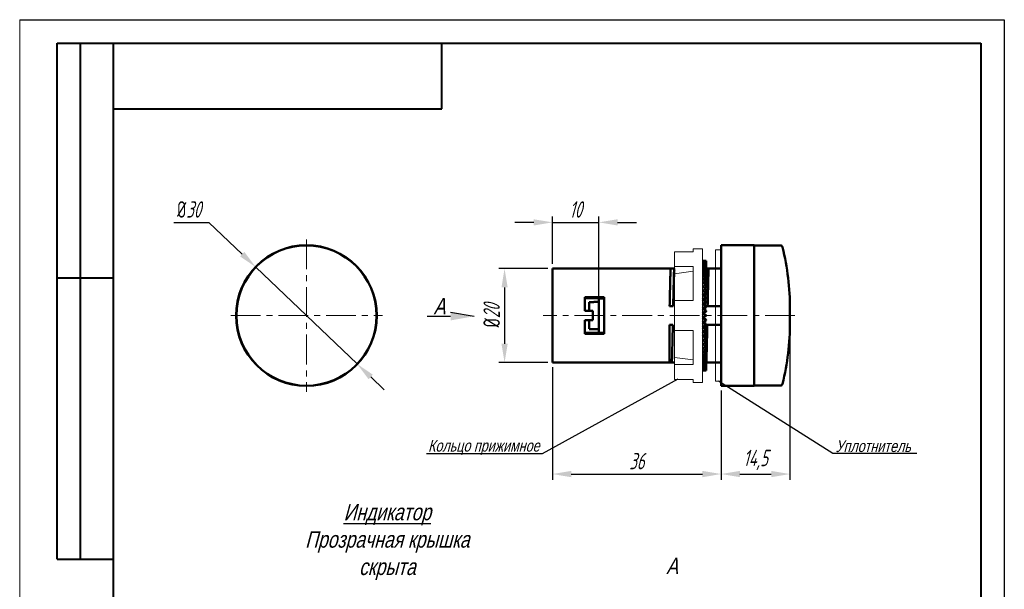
# Model space of a CAD drawing. Header units: millimetres. Extents: x 2381 to 2591, y 1129 to 1426.
# Tile 2 of 2: x 2381 to 2591, y 1304 to 1426. Entities that reach past the tile are written whole.
import ezdxf
from ezdxf.lldxf.tags import DXFTag

# ---------------------------------------------------------------- set-up
doc = ezdxf.new("R2010")
doc.units = ezdxf.units.MM
doc.linetypes.add('CENTER', pattern=[10.16, 6.35, -1.27, 1.27, -1.27])
for name, color, linetype, lineweight in [('help', 4, 'New Line1', 25), ('main', 5, 'Continuous', 50), ('size', 7, 'Continuous', 25), ('text', 7, 'Continuous', 25), ('ОСЕВЫЕ', 1, 'CENTER', 15), ('РАЗМЕРЫ', 7, 'Continuous', 25), ('ФОРМАТ', 7, 'Continuous', 25)]:
    doc.layers.add(name, color=color, linetype=linetype, lineweight=lineweight)
doc.styles.add('GOST', font='Gost.shx', dxfattribs={"width": 0.8, "oblique": 15, "height": 3.5})
doc.styles.add('K5_TEXTSTYLE', font='win_eskd.shx', dxfattribs={"width": 0.8, "oblique": 15, "height": 3.5})
tags = doc.linetypes.add('New Line1', pattern=[0.8, 0.5, -0.3]).pattern_tags.tags
tags[6:7] = [DXFTag(74, 4), DXFTag(75, 0), DXFTag(340, '0'), DXFTag(46, 1.0), DXFTag(50, 0.0), DXFTag(44, 0.0), DXFTag(45, 0.0)]
tags[4:5] = [DXFTag(74, 4), DXFTag(75, 0), DXFTag(340, '0'), DXFTag(46, 1.0), DXFTag(50, 0.0), DXFTag(44, 0.0), DXFTag(45, 0.0)]
doc.dimstyles.new('ISO-25', dxfattribs={"dimtxt": 3.5, "dimasz": 4, "dimexe": 1.25, "dimexo": 1, "dimgap": 1, "dimtad": 1, "dimtoh": 1, "dimdec": 1, "dimtxsty": 'GOST', "dimcen": 0, "dimclrd": 256, "dimclrt": 7, "dimadec": 0, "dimazin": 2, "dimtfac": 1, "dimtdec": 1, "dimtmove": 0, "dimatfit": 1, "dimfxl": 0, "dimlwd": -1, "dimarcsym": 0})
doc.dimstyles.get("Standard").update_dxf_attribs({"dimtxt": 3.5, "dimasz": 4, "dimexe": 1.25, "dimexo": 1, "dimgap": 1, "dimtad": 1, "dimdec": 1, "dimrnd": 0.5, "dimtxsty": 'GOST', "dimcen": 0, "dimclrd": 256, "dimclre": 256, "dimclrt": 7, "dimadec": 0, "dimazin": 2, "dimtfac": 1, "dimtdec": 1, "dimtmove": 2, "dimatfit": 1, "dimfxl": 0, "dimtolj": 1, "dimtzin": 0, "dimlwd": -1, "dimlwe": -1, "dimarcsym": 0})

# ---------------------------------------------------------------- blocks, each defined once
blk = doc.blocks.new('*D259')
at = {"layer": 'Defpoints', "color": 0}
for p in [(2431.16, 1372.99), (2452.78, 1352.34)]:
    blk.add_point(p, dxfattribs=at)
at = {"layer": 'РАЗМЕРЫ'}
for p, q in [((2413.67, 1382.53), (2421.16, 1382.53)), ((2421.16, 1382.53), (2428.27, 1375.75)), ((2452.78, 1352.34), (2431.16, 1372.99)), ((2455.67, 1349.58), (2458.57, 1346.82))]:
    blk.add_line(p, q, dxfattribs=at)
for points in [[(2427.81, 1375.27), (2428.73, 1376.23), (2431.16, 1372.99)], [(2456.13, 1350.06), (2455.21, 1349.1), (2452.78, 1352.34)]]:
    blk.add_solid(points, dxfattribs=at)
at = {"layer": 'РАЗМЕРЫ', "color": 7, "insert": (2416.92, 1385.28), "char_height": 3.5, "attachment_point": 5, "style": 'GOST'}
blk.add_mtext('\\A1;{\\Q0;%%c}30', dxfattribs=at)
blk = doc.blocks.new('*D261')
at = {"layer": 'Defpoints', "color": 0}
for p in [(2494.43, 1372.66), (2484.22, 1352.66), (2494.43, 1352.66)]:
    blk.add_point(p, dxfattribs=at)
at = {"layer": 'РАЗМЕРЫ'}
for p, q in [((2493.43, 1372.66), (2482.97, 1372.66)), ((2484.22, 1368.66), (2484.22, 1356.66)), ((2493.43, 1352.66), (2482.97, 1352.66))]:
    blk.add_line(p, q, dxfattribs=at)
for points in [[(2484.89, 1368.66), (2483.56, 1368.66), (2484.22, 1372.66)], [(2483.56, 1356.66), (2484.89, 1356.66), (2484.22, 1352.66)]]:
    blk.add_solid(points, dxfattribs=at)
at = {"layer": 'РАЗМЕРЫ', "color": 7, "insert": (2481.47, 1362.66), "char_height": 3.5, "attachment_point": 5, "rotation": 90, "style": 'GOST'}
blk.add_mtext('\\A1;{\\Q0;%%C}20', dxfattribs=at)
blk = doc.blocks.new('*D262')
at = {"layer": 'Defpoints', "color": 0}
for p in [(2545.09, 1362.66), (2530.43, 1347.66), (2545.09, 1328.88)]:
    blk.add_point(p, dxfattribs=at)
at = {"layer": 'РАЗМЕРЫ'}
for p, q in [((2545.09, 1361.66), (2545.09, 1327.63)), ((2530.43, 1346.66), (2530.43, 1327.63)), ((2534.43, 1328.88), (2541.09, 1328.88))]:
    blk.add_line(p, q, dxfattribs=at)
for points in [[(2534.43, 1329.55), (2534.43, 1328.21), (2530.43, 1328.88)], [(2541.09, 1328.21), (2541.09, 1329.55), (2545.09, 1328.88)]]:
    blk.add_solid(points, dxfattribs=at)
at = {"layer": 'РАЗМЕРЫ', "color": 7, "insert": (2537.76, 1331.89), "char_height": 3.5, "attachment_point": 5, "style": 'GOST'}
blk.add_mtext('\\A1;14,5', dxfattribs=at)
blk = doc.blocks.new('*D263')
at = {"layer": 'Defpoints', "color": 0}
for p in [(2494.43, 1352.66), (2530.43, 1347.66), (2530.43, 1328.88)]:
    blk.add_point(p, dxfattribs=at)
at = {"layer": 'РАЗМЕРЫ'}
for p, q in [((2494.43, 1351.66), (2494.43, 1327.63)), ((2530.43, 1346.66), (2530.43, 1327.63)), ((2498.43, 1328.88), (2526.43, 1328.88))]:
    blk.add_line(p, q, dxfattribs=at)
for points in [[(2498.43, 1329.55), (2498.43, 1328.21), (2494.43, 1328.88)], [(2526.43, 1328.21), (2526.43, 1329.55), (2530.43, 1328.88)]]:
    blk.add_solid(points, dxfattribs=at)
at = {"layer": 'РАЗМЕРЫ', "color": 7, "insert": (2512.43, 1331.63), "char_height": 3.5, "attachment_point": 5, "style": 'GOST'}
blk.add_mtext('\\A1;36', dxfattribs=at)
blk = doc.blocks.new('*D264')
at = {"layer": 'Defpoints', "color": 0}
for p in [(2504.33, 1382.53), (2494.43, 1372.66), (2504.33, 1365.56)]:
    blk.add_point(p, dxfattribs=at)
at = {"layer": 'РАЗМЕРЫ'}
for p, q in [((2490.43, 1382.53), (2486.43, 1382.53)), ((2494.43, 1373.66), (2494.43, 1383.78)), ((2494.43, 1382.53), (2504.33, 1382.53)), ((2504.33, 1366.56), (2504.33, 1383.78)), ((2508.33, 1382.53), (2512.33, 1382.53))]:
    blk.add_line(p, q, dxfattribs=at)
for points in [[(2490.43, 1381.86), (2490.43, 1383.19), (2494.43, 1382.53)], [(2508.33, 1383.19), (2508.33, 1381.86), (2504.33, 1382.53)]]:
    blk.add_solid(points, dxfattribs=at)
at = {"layer": 'РАЗМЕРЫ', "color": 7, "insert": (2499.38, 1385.28), "char_height": 3.5, "attachment_point": 5, "style": 'GOST'}
blk.add_mtext('\\A1;10', dxfattribs=at)

msp = doc.modelspace()

# ---------------------------------------------------------------- hatches: boundary and pattern name
at = {"layer": 'size', "lineweight": 25, "ltscale": 5}
h = msp.add_hatch(color=256, dxfattribs=at)
h.dxf.hatch_style = 1
h.paths.add_polyline_path([(2472.72, 1363.39), (2477.72, 1362.51), (2472.72, 1361.63)])

# ---------------------------------------------------------------- linework, layer by layer
at = {"layer": 'help', "linetype": 'ByBlock'}
msp.add_line((2492.3, 1333.23), (2521.23, 1349.16), dxfattribs=at)
at = {"layer": 'help', "linetype": 'ByBlock', "ltscale": 5}
msp.add_line((2554.25, 1333.23), (2529.83, 1348.66), dxfattribs=at)
at = {"layer": 'help', "linetype": 'ByBlock', "ltscale": 2}
for p, q in [((2467.55, 1333.23), (2492.3, 1333.23)), ((2572.14, 1333.23), (2554.25, 1333.23))]:
    msp.add_line(p, q, dxfattribs=at)
at = {"layer": 'main'}
for p, q in [((2537.43, 1377.66), (2530.43, 1377.66)), ((2530.43, 1377.66), (2530.43, 1347.66)), ((2537.43, 1377.66), (2537.43, 1347.66)), ((2543.04, 1377.61), (2537.43, 1377.61)), ((2526.43, 1374.36), (2527.23, 1374.35)), ((2527.23, 1374.35), (2526.43, 1374.36)), ((2527.23, 1374.35), (2526.43, 1374.32)), ((2526.43, 1374.32), (2527.23, 1374.27)), ((2527.23, 1374.27), (2526.43, 1374.2)), ((2526.43, 1374.2), (2527.23, 1374.1)), ((2527.23, 1374.1), (2526.43, 1373.99)), ((2526.43, 1373.99), (2527.23, 1373.85)), ((2527.23, 1373.85), (2526.43, 1373.7)), ((2526.43, 1373.7), (2527.23, 1373.52)), ((2527.23, 1373.52), (2526.43, 1373.33)), ((2527.23, 1374.35), (2527.23, 1374.27)), ((2527.23, 1374.27), (2527.23, 1374.1)), ((2527.23, 1374.1), (2527.23, 1373.85)), ((2527.23, 1373.85), (2527.23, 1373.52)), ((2527.23, 1373.52), (2527.23, 1373.11)), ((2495.43, 1372.66), (2494.43, 1372.66)), ((2494.43, 1362.66), (2494.43, 1372.66)), ((2519.43, 1372.66), (2495.43, 1372.66)), ((2519.64, 1372.66), (2519.43, 1372.66)), ((2520.39, 1372.66), (2519.64, 1372.66)), ((2526.43, 1373.33), (2527.23, 1373.11)), ((2527.23, 1373.11), (2526.43, 1372.88)), ((2526.43, 1372.88), (2527.23, 1372.63)), ((2527.23, 1372.63), (2526.43, 1372.36)), ((2526.43, 1372.36), (2527.23, 1372.07)), ((2527.23, 1372.07), (2526.43, 1371.77)), ((2526.43, 1371.77), (2527.23, 1371.45)), ((2527.23, 1371.45), (2526.43, 1371.11)), ((2527.23, 1373.11), (2527.23, 1372.63)), ((2527.74, 1372.66), (2527.23, 1372.66)), ((2527.23, 1372.63), (2527.23, 1372.07)), ((2527.23, 1372.07), (2527.23, 1371.45)), ((2527.23, 1371.45), (2527.23, 1370.76)), ((2530.43, 1372.66), (2527.74, 1372.66)), ((2526.43, 1371.11), (2527.23, 1370.76)), ((2527.23, 1370.76), (2526.43, 1370.39)), ((2526.43, 1370.39), (2527.23, 1370.01)), ((2527.23, 1370.01), (2526.43, 1369.62)), ((2526.43, 1369.62), (2527.23, 1369.22)), ((2527.23, 1369.22), (2526.43, 1368.8)), ((2527.23, 1370.76), (2527.23, 1370.01)), ((2527.23, 1370.01), (2527.23, 1369.26)), ((2527.23, 1369.22), (2527.23, 1368.54)), ((2526.43, 1368.8), (2527.23, 1368.37)), ((2527.23, 1368.37), (2526.43, 1367.93)), ((2526.43, 1367.93), (2527.23, 1367.48)), ((2527.23, 1367.48), (2526.43, 1367.03)), ((2527, 1367.61), (2527, 1367.66)), ((2527.23, 1368.37), (2527.23, 1367.78)), ((2527.23, 1367.48), (2527.23, 1366.99)), ((2501.33, 1366.56), (2505.43, 1366.56)), ((2501.33, 1366.56), (2501.33, 1366.36)), ((2501.33, 1366.36), (2501.33, 1363.66)), ((2505.43, 1366.36), (2501.33, 1366.36)), ((2502.23, 1363.66), (2502.23, 1365.53)), ((2504.33, 1365.56), (2503.23, 1365.56)), ((2503.23, 1365.53), (2503.23, 1365.56)), ((2504.33, 1359.01), (2504.33, 1366.31)), ((2504.33, 1366.31), (2505.43, 1366.31)), ((2505.43, 1366.56), (2505.43, 1358.77)), ((2526.43, 1367.03), (2527.23, 1366.56)), ((2527.23, 1366.56), (2526.43, 1366.09)), ((2526.43, 1366.09), (2527.23, 1365.61)), ((2527.23, 1365.61), (2526.43, 1365.13)), ((2526.43, 1365.13), (2527.23, 1364.64)), ((2526.94, 1364.82), (2526.94, 1365.14)), ((2526.98, 1366.71), (2526.98, 1366.85)), ((2527.23, 1366.56), (2527.23, 1366.16)), ((2527.23, 1365.61), (2527.23, 1365.31)), ((2503.03, 1363.66), (2501.33, 1363.66)), ((2503.03, 1363.66), (2503.03, 1361.67)), ((2519.43, 1364.66), (2520.18, 1364.66)), ((2527.23, 1364.64), (2526.43, 1364.15)), ((2526.43, 1364.15), (2527.23, 1363.66)), ((2527.23, 1363.66), (2526.43, 1363.16)), ((2526.43, 1363.16), (2527.23, 1362.66)), ((2527.23, 1364.64), (2527.23, 1364.44)), ((2527.23, 1363.66), (2527.23, 1363.55)), ((2527.53, 1364.66), (2530.43, 1364.66)), ((2545.09, 1361.26), (2545.09, 1364.07)), ((2494.43, 1352.66), (2494.43, 1362.66)), ((2501.33, 1361.67), (2503.03, 1361.67)), ((2501.33, 1361.67), (2501.33, 1358.77)), ((2502.23, 1359.8), (2502.23, 1361.67)), ((2527.23, 1362.66), (2526.43, 1362.17)), ((2526.43, 1362.17), (2527.23, 1361.67)), ((2527.23, 1361.67), (2526.43, 1361.18)), ((2526.43, 1361.18), (2527.23, 1360.69)), ((2527.23, 1362.66), (2527.23, 1362.66)), ((2527.23, 1361.67), (2527.23, 1361.77)), ((2527.23, 1360.69), (2527.23, 1360.89)), ((2501.33, 1358.97), (2505.43, 1358.97)), ((2505.43, 1358.77), (2501.33, 1358.77)), ((2503.23, 1359.76), (2503.23, 1359.8)), ((2503.23, 1359.76), (2504.33, 1359.76)), ((2504.33, 1359.01), (2505.43, 1359.01)), ((2519.43, 1352.63), (2519.43, 1360.66)), ((2520.1, 1360.66), (2519.43, 1360.66)), ((2527.23, 1360.69), (2526.43, 1360.2)), ((2526.43, 1360.2), (2527.23, 1359.71)), ((2527.23, 1359.71), (2526.43, 1359.24)), ((2526.43, 1359.24), (2527.23, 1358.77)), ((2527.23, 1358.77), (2526.43, 1358.3)), ((2526.85, 1360.46), (2526.84, 1360.15)), ((2527.23, 1359.71), (2527.23, 1360.02)), ((2527.23, 1358.77), (2527.23, 1359.17)), ((2530.43, 1360.66), (2527.45, 1360.66)), ((2526.43, 1358.3), (2527.23, 1357.84)), ((2527.23, 1357.84), (2526.43, 1357.4)), ((2526.43, 1357.4), (2527.23, 1356.96)), ((2527.23, 1356.96), (2526.43, 1356.53)), ((2527.23, 1357.84), (2527.23, 1358.34)), ((2527.23, 1356.96), (2527.23, 1357.54)), ((2527.23, 1356.11), (2527.23, 1356.78)), ((2526.43, 1356.53), (2527.23, 1356.11)), ((2527.23, 1356.11), (2526.43, 1355.71)), ((2526.43, 1355.71), (2527.23, 1355.31)), ((2527.23, 1355.31), (2526.43, 1354.93)), ((2526.43, 1354.93), (2527.23, 1354.57)), ((2527.23, 1354.57), (2526.43, 1354.22)), ((2527.23, 1355.31), (2527.23, 1356.07)), ((2527.23, 1354.57), (2527.23, 1355.31)), ((2527.23, 1353.88), (2527.23, 1354.57)), ((2494.43, 1352.66), (2495.43, 1352.66)), ((2495.43, 1352.66), (2519.43, 1352.66)), ((2519.43, 1352.63), (2519.89, 1352.63)), ((2519.89, 1352.66), (2520.4, 1352.66)), ((2520.32, 1352.66), (2520.32, 1352.63)), ((2526.43, 1354.22), (2527.23, 1353.88)), ((2527.23, 1353.88), (2526.43, 1353.56)), ((2526.43, 1353.56), (2527.23, 1353.26)), ((2527.23, 1353.26), (2526.43, 1352.97)), ((2526.43, 1352.97), (2527.23, 1352.7)), ((2527.23, 1352.7), (2526.43, 1352.45)), ((2526.43, 1352.45), (2527.23, 1352.22)), ((2527.23, 1353.26), (2527.23, 1353.88)), ((2527.23, 1352.7), (2527.23, 1353.26)), ((2527.23, 1352.22), (2527.23, 1352.7)), ((2527.23, 1352.63), (2527.24, 1352.63)), ((2527.24, 1352.63), (2530.43, 1352.63)), ((2527.23, 1352.22), (2526.43, 1352)), ((2526.43, 1352), (2527.23, 1351.81)), ((2527.23, 1351.81), (2526.43, 1351.63)), ((2526.43, 1351.63), (2527.23, 1351.48)), ((2527.23, 1351.48), (2526.43, 1351.34)), ((2526.43, 1351.34), (2527.23, 1351.23)), ((2527.23, 1351.23), (2526.43, 1351.13)), ((2526.43, 1351.13), (2527.23, 1351.06)), ((2527.23, 1351.06), (2526.43, 1351.01)), ((2526.43, 1351.01), (2527.23, 1350.97)), ((2527.23, 1350.97), (2526.43, 1350.96)), ((2527.23, 1351.81), (2527.23, 1352.22)), ((2527.23, 1351.48), (2527.23, 1351.81)), ((2527.23, 1351.23), (2527.23, 1351.48)), ((2527.23, 1351.06), (2527.23, 1351.23)), ((2527.23, 1350.97), (2527.23, 1351.06)), ((2530.43, 1347.66), (2537.43, 1347.66)), ((2537.43, 1347.72), (2543.04, 1347.72))]:
    msp.add_line(p, q, dxfattribs=at)
at = {"layer": 'main', "linetype": 'New Line1', "lineweight": 20, "ltscale": 5}
for p, q in [((2524.43, 1376.28), (2520.43, 1376.28)), ((2520.43, 1376.28), (2520.43, 1373.1)), ((2526.43, 1376.91), (2524.43, 1376.91)), ((2524.43, 1376.28), (2524.43, 1376.91)), ((2526.43, 1376.91), (2526.43, 1348.41)), ((2530.43, 1376.66), (2529.23, 1376.66)), ((2529.23, 1376.66), (2529.23, 1348.66)), ((2524.43, 1373.1), (2520.43, 1373.1)), ((2520.43, 1373.1), (2520.43, 1371.59)), ((2524.43, 1372.11), (2520.43, 1371.59)), ((2520.43, 1365.84), (2520.43, 1371.59)), ((2524.43, 1365.84), (2524.43, 1373.1)), ((2524.43, 1365.84), (2520.43, 1365.84)), ((2520.43, 1365.84), (2520.43, 1359.48)), ((2526.52, 1363.11), (2526.43, 1363.16)), ((2524.43, 1359.48), (2520.43, 1359.48)), ((2520.43, 1359.48), (2520.43, 1353.73)), ((2524.43, 1359.48), (2524.43, 1352.22)), ((2524.43, 1353.22), (2520.43, 1353.73)), ((2520.43, 1352.22), (2520.43, 1353.73)), ((2524.43, 1352.22), (2520.43, 1352.22)), ((2520.43, 1352.22), (2520.43, 1349.04)), ((2524.43, 1349.04), (2520.43, 1349.04)), ((2524.43, 1349.04), (2524.43, 1348.41)), ((2524.43, 1348.41), (2526.43, 1348.41)), ((2529.23, 1348.66), (2530.43, 1348.66))]:
    msp.add_line(p, q, dxfattribs=at)
at = {"layer": 'main'}
for radius in [15, 14.95]:
    msp.add_circle((2441.97, 1362.66), radius, dxfattribs=at)
for centre, radius, start, end in [((2543.04, 1377.11), 0.5, 13.5936, 90), ((2489.09, 1364.07), 56, 0, 13.5936), ((2489.09, 1361.26), 56, 346.4064, 0), ((2543.04, 1348.22), 0.5, 270, 346.4064)]:
    msp.add_arc(centre, radius, start, end, dxfattribs=at)
for centre, major_axis, ratio, start_param, end_param in [((2527.23, 1362.66), (16.56, 9.17), 0.3093, 1.401282, 1.403882), ((2527.23, 1362.66), (16.65, 9.77), 0.230813, 1.436175, 1.449527), ((2527.23, 1362.66), (16.61, 9.49), 0.26996, 1.417662, 1.427336), ((2528.01, 1362.66), (166.14, 0), 0.017455, 1.720508, 1.726598), ((2527.23, 1362.66), (16.76, 10.32), 0.114691, 1.500284, 1.517212), ((2527.23, 1362.66), (16.73, 10.18), 0.15319, 1.477836, 1.493582), ((2527.23, 1362.66), (16.69, 10), 0.191889, 1.45636, 1.470915), ((2527.23, 1362.66), (16.8, 10.48), 0.038129, 1.547014, 1.589469), ((2527.23, 1362.66), (16.8, -10.5), 0.000039, 4.669958, 4.712413), ((2527.23, 1362.66), (16.78, 10.42), 0.076354, 1.523425, 1.56095), ((2527.23, 1362.66), (16.8, -10.48), 0.038207, 4.693765, 4.736221), ((2527.23, 1362.66), (16.78, -10.42), 0.076432, 4.722245, 4.759808), ((2528.01, 1362.66), (166.14, 0), 0.017455, 4.556587, 4.562677), ((2527.23, 1362.66), (16.73, -10.18), 0.15327, 4.781447, 4.805395), ((2527.23, 1362.66), (16.76, -10.32), 0.11477, 4.760041, 4.782949), ((2527.23, 1362.66), (16.76, -10.32), 0.114652, 4.759974, 4.761151), ((2527.23, 1362.66), (16.69, -10), 0.191969, 4.804794, 4.826869), ((2527.23, 1362.66), (16.65, -9.77), 0.230893, 4.830822, 4.847051), ((2527.23, 1362.66), (16.61, -9.49), 0.270041, 4.855701, 4.86556), ((2527.23, 1362.66), (16.56, -9.16), 0.309381, 4.87915, 4.881935)]:
    msp.add_ellipse(centre, major_axis=major_axis, ratio=ratio, start_param=start_param, end_param=end_param, dxfattribs=at)
for points, knots in [([(2519.43, 1364.66), (2519.45, 1365.54), (2519.47, 1366.4), (2519.5, 1368.03), (2519.52, 1368.8), (2519.55, 1369.83), (2519.55, 1370.15), (2519.57, 1370.75), (2519.58, 1371.04), (2519.6, 1371.85), (2519.62, 1372.31), (2519.64, 1372.66)], [0, 0, 0, 0, 0.25, 0.25, 0.5, 0.5, 0.625, 0.625, 0.75, 0.75, 1, 1, 1, 1]), ([(2520.18, 1364.66), (2520.2, 1365.54), (2520.22, 1366.4), (2520.25, 1368.03), (2520.27, 1368.8), (2520.3, 1369.83), (2520.3, 1370.15), (2520.32, 1370.75), (2520.33, 1371.04), (2520.35, 1371.85), (2520.37, 1372.31), (2520.39, 1372.66)], [0, 0, 0, 0, 0.25, 0.25, 0.5, 0.5, 0.625, 0.625, 0.75, 0.75, 1, 1, 1, 1]), ([(2520.18, 1364.66), (2520.19, 1365.04), (2520.21, 1365.81), (2520.24, 1366.9), (2520.26, 1367.94), (2520.29, 1368.89), (2520.31, 1369.74), (2520.33, 1370.49), (2520.36, 1371.14), (2520.38, 1371.69), (2520.41, 1372.11), (2520.42, 1372.3), (2520.43, 1372.38)], [0, 0, 0, 0, 0.1035809, 0.2076129, 0.3113762, 0.4141623, 0.5153016, 0.6127368, 0.7117233, 0.8116644, 0.9119279, 1, 1, 1, 1]), ([(2527.53, 1364.66), (2527.55, 1365.54), (2527.57, 1366.4), (2527.6, 1368.03), (2527.62, 1368.8), (2527.65, 1369.83), (2527.65, 1370.15), (2527.67, 1370.75), (2527.68, 1371.04), (2527.7, 1371.85), (2527.72, 1372.31), (2527.74, 1372.66)], [0, 0, 0, 0, 0.25, 0.25, 0.5, 0.5, 0.625, 0.625, 0.75, 0.75, 1, 1, 1, 1]), ([(2526.96, 1365.77), (2526.96, 1365.78), (2526.96, 1365.86), (2526.96, 1365.94), (2526.96, 1366)], [0, 0, 0, 0, 0.10168, 1, 1, 1, 1]), ([(2520.18, 1364.66), (2520.18, 1364.66), (2520.18, 1364.66), (2520.18, 1364.66), (2520.18, 1364.66), (2520.18, 1364.66), (2520.18, 1364.66)], [0, 0, 0, 0, 0.0003642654, 0.0003642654, 0.0003642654, 0.0009169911, 0.0009169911, 0.0009169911, 0.0009169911]), ([(2519.89, 1352.63), (2519.91, 1352.98), (2519.93, 1353.44), (2519.95, 1354.25), (2519.96, 1354.54), (2519.98, 1355.14), (2519.99, 1355.47), (2520.01, 1356.5), (2520.03, 1357.27), (2520.07, 1358.91), (2520.09, 1359.78), (2520.1, 1360.66)], [0, 0, 0, 0, 0.25, 0.25, 0.375, 0.375, 0.5, 0.5, 0.75, 0.75, 1, 1, 1, 1]), ([(2526.83, 1359.48), (2526.83, 1359.45), (2526.83, 1359.38), (2526.82, 1359.31), (2526.82, 1359.27)], [0, 0, 0, 0, 0.422996, 1, 1, 1, 1]), ([(2527.23, 1353.29), (2527.24, 1353.41), (2527.25, 1353.66), (2527.28, 1354.19), (2527.3, 1354.84), (2527.32, 1355.59), (2527.35, 1356.44), (2527.37, 1357.39), (2527.4, 1358.43), (2527.42, 1359.52), (2527.44, 1360.28), (2527.45, 1360.66)], [0, 0, 0, 0, 0.094916, 0.20636, 0.316739, 0.425389, 0.538169, 0.652785, 0.768492, 0.884497, 1, 1, 1, 1]), ([(2527.24, 1352.63), (2527.26, 1352.98), (2527.28, 1353.44), (2527.3, 1354.25), (2527.31, 1354.54), (2527.33, 1355.14), (2527.34, 1355.47), (2527.36, 1356.5), (2527.38, 1357.27), (2527.42, 1358.91), (2527.44, 1359.78), (2527.45, 1360.66)], [0, 0, 0, 0, 0.25, 0.25, 0.375, 0.375, 0.5, 0.5, 0.75, 0.75, 1, 1, 1, 1]), ([(2527.45, 1360.66), (2527.45, 1360.66), (2527.45, 1360.66), (2527.45, 1360.66), (2527.45, 1360.66), (2527.45, 1360.66), (2527.45, 1360.66)], [0, 0, 0, 0, 0.0003642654, 0.0003642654, 0.0003642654, 0.0009169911, 0.0009169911, 0.0009169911, 0.0009169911]), ([(2520.32, 1352.63), (2520.33, 1352.63), (2520.36, 1352.63), (2520.4, 1352.63), (2520.43, 1352.63)], [0, 0, 0, 0, 0.266238, 1, 1, 1, 1])]:
    msp.add_open_spline(points, degree=3, knots=knots, dxfattribs=at)
at = {"layer": 'main', "linetype": 'New Line1', "lineweight": 20, "ltscale": 5}
for points, knots in [([(2520.43, 1372.66), (2520.43, 1372.66), (2520.41, 1372.66), (2520.4, 1372.66), (2520.39, 1372.66)], [0, 0, 0, 0, 0.276784, 1, 1, 1, 1]), ([(2520.4, 1352.66), (2520.4, 1352.66), (2520.41, 1352.64), (2520.42, 1352.67), (2520.43, 1352.74), (2520.43, 1352.74)], [0, 0, 0, 0, 0.002997, 0.921111, 1, 1, 1, 1])]:
    msp.add_open_spline(points, degree=3, knots=knots, dxfattribs=at)
at = {"layer": 'size', "lineweight": 25, "ltscale": 5}
for p, q in [((2472.72, 1363.39), (2477.72, 1362.51)), ((2467.72, 1362.51), (2472.72, 1362.51))]:
    msp.add_line(p, q, dxfattribs=at)
at = {"layer": 'ОСЕВЫЕ'}
for p, q in [((2441.97, 1378.91), (2441.97, 1346.41)), ((2425.84, 1362.66), (2458.16, 1362.66)), ((2546.15, 1362.66), (2492.43, 1362.66))]:
    msp.add_line(p, q, dxfattribs=at)
at = {"layer": 'ФОРМАТ', "lineweight": 0}
msp.add_line((2380.81, 1425.73), (2380.81, 1128.73), dxfattribs=at)
at = {"layer": 'ФОРМАТ', "ltscale": 5}
msp.add_line((2380.81, 1425.73), (2590.81, 1425.73), dxfattribs=at)
at = {"layer": 'ФОРМАТ', "linetype": 'ByBlock', "ltscale": 5}
msp.add_line((2590.81, 1425.73), (2590.81, 1128.73), dxfattribs=at)
at = {"layer": 'ФОРМАТ', "lineweight": 40}
for p, q in [((2388.81, 1310.73), (2388.81, 1420.73)), ((2388.81, 1310.73), (2388.81, 1420.73)), ((2393.81, 1310.73), (2393.81, 1420.73)), ((2393.81, 1310.73), (2393.81, 1420.73)), ((2470.81, 1406.73), (2470.81, 1420.73)), ((2400.81, 1406.73), (2470.81, 1406.73)), ((2388.81, 1370.73), (2400.81, 1370.73)), ((2388.81, 1310.73), (2400.81, 1310.73))]:
    msp.add_line(p, q, dxfattribs=at)
at = {"layer": 'ФОРМАТ', "lineweight": 40, "ltscale": 5}
for p, q in [((2388.81, 1420.73), (2585.81, 1420.73)), ((2400.81, 1133.73), (2400.81, 1420.73)), ((2585.81, 1420.73), (2585.81, 1133.73))]:
    msp.add_line(p, q, dxfattribs=at)
at = {"layer": 'ФОРМАТ'}
msp.add_line((2400.81, 1370.73), (2388.81, 1370.73), dxfattribs=at)

# ---------------------------------------------------------------- texts
at = {"layer": 'help', "linetype": 'ByBlock', "ltscale": 2, "char_height": 2.5, "attachment_point": 1, "style": 'K5_TEXTSTYLE'}
for s, width, insert in [('Кольцо прижимное', 38.1038, (2467.91, 1336.16)), ('Уплотнитель', 39.8787, (2554.81, 1336.07))]:
    msp.add_mtext_dynamic_manual_height_columns(s, width=width, gutter_width=17.5, heights=[0], dxfattribs=dict(at, insert=insert))
at = {"layer": 'size', "lineweight": 25, "insert": (2471.58, 1366.42), "char_height": 3.5, "attachment_point": 3, "style": 'K5_TEXTSTYLE'}
msp.add_mtext_dynamic_manual_height_columns('A', width=3.1479, gutter_width=12.5, heights=[0], dxfattribs=at)
at = {"layer": 'text', "linetype": 'ByBlock', "ltscale": 5, "insert": (2440.64, 1322.52), "char_height": 3.5, "attachment_point": 1, "style": 'K5_TEXTSTYLE'}
msp.add_mtext_dynamic_manual_height_columns('\\pxqc;{\\LИндикатор\\P}Прозрачная крышка скрыта\\P\\pq*;', width=5.8429, gutter_width=17.5, heights=[0], dxfattribs=at).dxf.set("width", 37.1315)
at = {"layer": 'text', "linetype": 'ByBlock', "ltscale": 5, "insert": (2518.7, 1311.06), "char_height": 3.5, "attachment_point": 1, "style": 'K5_TEXTSTYLE'}
msp.add_mtext_dynamic_manual_height_columns('А', width=5.8429, gutter_width=17.5, heights=[0], dxfattribs=at)

# ---------------------------------------------------------------- dimensions: what is measured, and where the dimension line sits
at = {"layer": 'РАЗМЕРЫ'}
dim = msp.add_diameter_dim_2p(p1=(2452.78, 1352.34), p2=(2431.16, 1372.99), text='{\\Q0;%%c}30', dimstyle='ISO-25', override={"dimdec": 0, "dimlfac": 1, "dimtxsty": 'GOST', "dimsah": 1, "dimse1": 1, "dimse2": 1, "dimtmove": 1, "dimtolj": 1}, dxfattribs=at)
dim.commit()
dim.dimension.update_dxf_attribs({"geometry": '*D259', "text_midpoint": (2421.16, 1382.53), "dimtype": 163})
for base, p1, p2, picture, middle in [((2504.33, 1382.53), (2494.43, 1372.66), (2504.33, 1365.56), '*D264', (2499.38, 1385.28)), ((2545.09, 1328.88), (2530.43, 1347.66), (2545.09, 1362.66), '*D262', (2537.76, 1331.89)), ((2530.43, 1328.88), (2494.43, 1352.66), (2530.43, 1347.66), '*D263', (2512.43, 1331.63))]:
    dim = msp.add_linear_dim(base=base, p1=p1, p2=p2, dimstyle='Standard', override={"dimlfac": 1, "dimtxsty": 'GOST', "dimsah": 1, "dimtmove": 1, "dimtolj": 1}, dxfattribs=at)
    dim.commit()
    dim.dimension.update_dxf_attribs({"geometry": picture, "text_midpoint": middle})
dim = msp.add_linear_dim(base=(2484.22, 1352.66), p1=(2494.43, 1372.66), p2=(2494.43, 1352.66), angle=90, text='{\\Q0;%%C}<>', dimstyle='Standard', override={"dimlfac": 1, "dimtxsty": 'GOST', "dimsah": 1, "dimtmove": 1, "dimtolj": 1}, dxfattribs=at)
dim.commit()
dim.dimension.update_dxf_attribs({"geometry": '*D261', "text_midpoint": (2481.47, 1362.66)})

doc.saveas('drawing.dxf')
